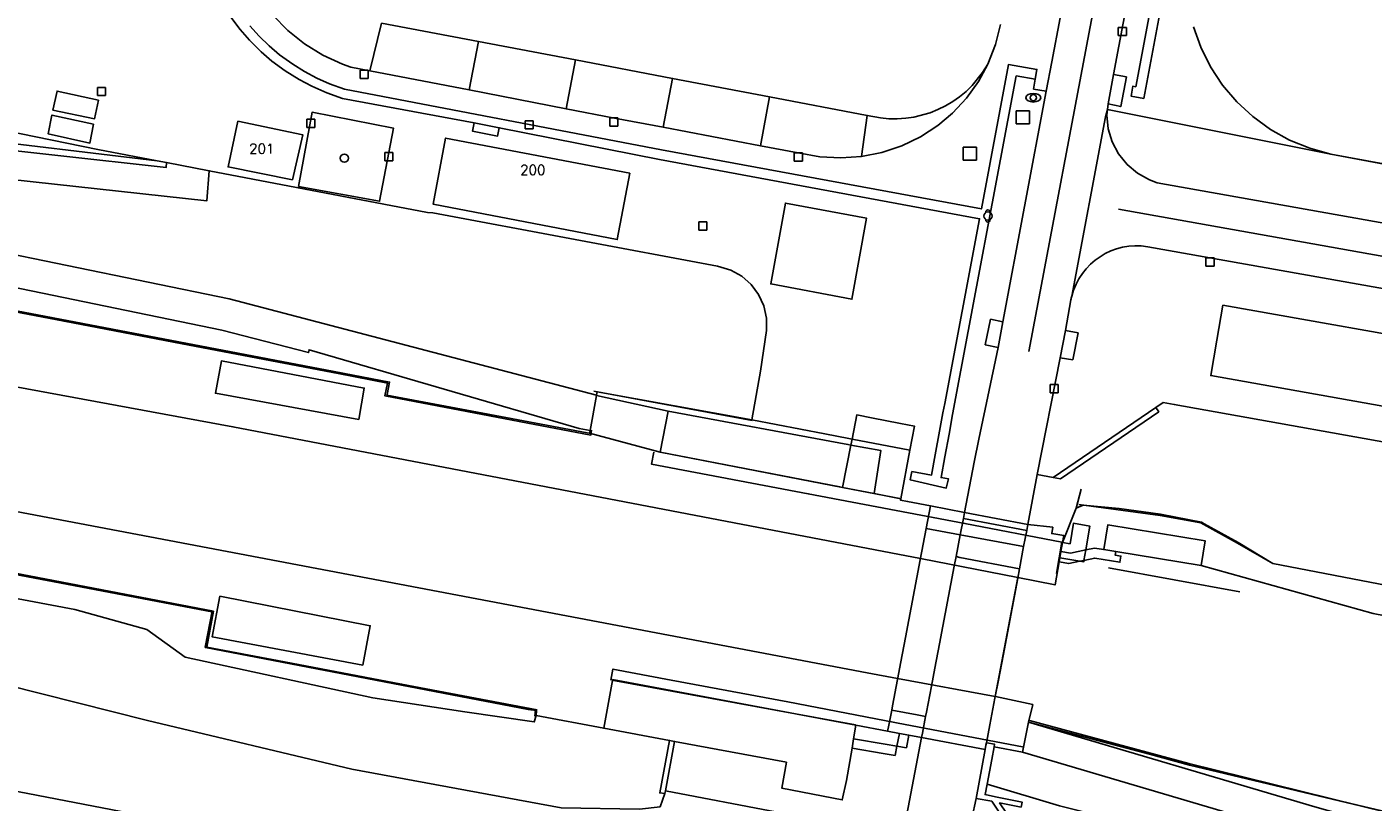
# Model space of a CAD drawing. Header units: metres. Extents: x 108000 to 109000, y 423600 to 424200.
# Tile 87 of 106: x 108710 to 108792, y 423897 to 423945. Entities that reach past the tile are written whole.
import ezdxf

# ---------------------------------------------------------------- set-up
doc = ezdxf.new("R2010")
doc.units = ezdxf.units.M
doc.header["$MEASUREMENT"] = 0
for name, color, linetype in [('afvalbak', 10, 'Continuous'), ('camera', 10, 'Continuous'), ('Fietspad', 10, 'Continuous'), ('gesloten verharding', 10, 'Continuous'), ('grasland overig', 10, 'Continuous'), ('groenvoorziening', 10, 'Continuous'), ('Hek', 10, 'Continuous'), ('Huisnummers', 10, 'Continuous'), ('inspectie- _rioolput', 10, 'Continuous'), ('kolk', 10, 'Continuous'), ('Muur', 10, 'Continuous'), ('open verharding', 10, 'Continuous'), ('overig bouwwerk', 10, 'Continuous'), ('pand', 10, 'Continuous'), ('Parkeervlak', 10, 'Continuous'), ('perron', 10, 'Continuous'), ('rijbaan lokale weg', 10, 'Continuous'), ('spoorbaan', 10, 'Continuous'), ('struiken', 10, 'Continuous'), ('Toegangstrap', 10, 'Continuous'), ('tunneldeel', 10, 'Continuous'), ('vegetatieobject', 10, 'Continuous'), ('Voetpad', 10, 'Continuous'), ('voetpad op trap', 10, 'Continuous'), ('Wegmarkering', 10, 'Continuous')]:
    doc.layers.add(name, color=color, linetype=linetype)
doc.styles.get("Standard").update_dxf_attribs({"font": 'txt.shx'})

msp = doc.modelspace()

# ---------------------------------------------------------------- linework, layer by layer
at = {"layer": 'afvalbak', "color": 30, "true_color": 0xf07a00}
msp.add_circle((108768.701, 423933.016), 0.25, dxfattribs=at)
for centre, start, end in [((108768.701, 423933.266), 345.52249, 194.47751), ((108768.701, 423932.766), 165.52249, 14.47751)]:
    msp.add_arc(centre, 0.125, start, end, dxfattribs=at)
at = {"layer": 'camera', "color": 2}
msp.add_circle((108771.459, 423940.207), 0.188, dxfattribs=at)
msp.add_ellipse((108771.459, 423940.207), major_axis=(0.45, 0), ratio=0.583333, dxfattribs=at)
at = {"layer": 'Fietspad', "color": 255}
for p, q in [((108767.211, 423914.651), (108767.021, 423913.655)), ((108767.28, 423915.013), (108767.211, 423914.651)), ((108771.058, 423913.915), (108767.211, 423914.651)), ((108771.125, 423914.274), (108767.28, 423915.013)), ((108770.872, 423912.931), (108771.058, 423913.915)), ((108771.058, 423913.915), (108771.125, 423914.274)), ((108767.021, 423913.655), (108766.767, 423912.325)), ((108767.021, 423913.655), (108770.872, 423912.931)), ((108770.62, 423911.591), (108770.872, 423912.931)), ((108764.67, 423901.332), (108768.531, 423900.607))]:
    msp.add_line(p, q, dxfattribs=at)
for points in [[(108775.967, 423939.482), (108776, 423939.825), (108776.33, 423941.621), (108779.647, 423959.281)], [(108773.099, 423945.056), (108772.593, 423942.381), (108772.235, 423940.593), (108769.612, 423926.597), (108769.318, 423925.026), (108768.156, 423919.47), (108767.86, 423918.054), (108767.28, 423915.013)], [(108775.967, 423939.482), (108775.842, 423939.051), (108773.794, 423928.14)], [(108890.762, 423921.837), (108890.072, 423921.979), (108889.229, 423917.518), (108888.889, 423915.447), (108870.537, 423918.706), (108813.962, 423928.807), (108811.785, 423929.194), (108778.995, 423935.042), (108778.513, 423935.218), (108777.79, 423935.618), (108777.157, 423936.15), (108776.639, 423936.793), (108776.253, 423937.524), (108776.016, 423938.316), (108775.934, 423939.139), (108775.967, 423939.482)], [(108766.767, 423912.325), (108766.656, 423911.746), (108765.757, 423907.029), (108765.475, 423905.552), (108765.267, 423904.46), (108764.963, 423902.866), (108764.916, 423902.62), (108764.721, 423901.6), (108764.67, 423901.332)], [(108770.62, 423911.591), (108766.995, 423912.282), (108766.767, 423912.325)], [(108768.531, 423900.607), (108768.58, 423900.862), (108768.608, 423901.012), (108768.822, 423902.1), (108769.13, 423903.725), (108769.337, 423904.818), (108769.618, 423906.302), (108770.51, 423911.012), (108770.62, 423911.591)], [(108755.659, 423889.204), (108754.473, 423889.433), (108699.61, 423900), (108687.809, 423902.269), (108646.219, 423910.149), (108644.495, 423910.526), (108643.448, 423910.677), (108642.32, 423910.756), (108641.498, 423910.801), (108640.629, 423910.799), (108639.126, 423910.676), (108637.767, 423910.424), (108636.319, 423910), (108635.039, 423909.479), (108634.075, 423908.943), (108633.198, 423908.274), (108632.721, 423907.813), (108632.022, 423906.96), (108631.453, 423906.015), (108631.179, 423905.409), (108630.594, 423903.938)], [(108764.67, 423901.332), (108763.132, 423893.267), (108762.832, 423891.691), (108762.603, 423890.473), (108762.452, 423890.007), (108762.11, 423889.382), (108761.636, 423888.848), (108761.289, 423888.588), (108760.765, 423888.368), (108760.2, 423888.302), (108755.659, 423889.204)]]:
    msp.add_lwpolyline(points, dxfattribs=at)
for points in [[(108773.794, 423928.14, -0.389556), (108778.413, 423931.154), (108811.173, 423925.328), (108812.773, 423925.043), (108848.545, 423918.682), (108850.128, 423918.4), (108895.178, 423910.381), (108914.619, 423906.864), (108915.034, 423906.729), (108915.45, 423906.594), (108915.881, 423906.308), (108916.372, 423905.815), (108916.71, 423905.307), (108916.961, 423904.661), (108917.057, 423903.975), (108916.994, 423903.285)], [(108771.125, 423914.274), (108771.699, 423917.32), (108773.09, 423924.411), (108773.416, 423926.066), (108773.745, 423927.922, -0.0131), (108773.794, 423928.14)], [(108767.215, 423888.508, -0.266693), (108766.677, 423890.705), (108766.714, 423890.905), (108767.014, 423892.546), (108767.725, 423896.422), (108767.995, 423897.637), (108768.531, 423900.607)]]:
    msp.add_lwpolyline(points, format="xyb", dxfattribs=at)
at = {"layer": 'gesloten verharding', "color": 255}
for points in [[(108714.656, 423940.052), (108712.13, 423940.603), (108711.876, 423939.45), (108714.406, 423938.923), (108714.656, 423940.052)], [(108714.341, 423938.598), (108711.815, 423939.146), (108711.583, 423938.014), (108714.122, 423937.451), (108714.341, 423938.598)], [(108760.374, 423919.106), (108760.445, 423919.471), (108760.251, 423919.508), (108758.79, 423919.787), (108758.781, 423919.789), (108754.35, 423920.636), (108744.957, 423922.33), (108744.92, 423922.132), (108744.917, 423922.113), (108749.27, 423921.154), (108760.191, 423919.14), (108760.374, 423919.106)], [(108775.743, 423912.751), (108775.18, 423912.844), (108774.645, 423912.733), (108773.729, 423912.543), (108773.138, 423912.646), (108773.068, 423912.244), (108773.027, 423912.01), (108773.618, 423911.907), (108774.28, 423912.044), (108774.538, 423912.098), (108775.193, 423912.234), (108776.728, 423911.982), (108776.789, 423912.356), (108776.432, 423912.415), (108776.467, 423912.632), (108775.743, 423912.751)]]:
    msp.add_lwpolyline(points, dxfattribs=at)
at = {"layer": 'grasland overig', "color": 3, "true_color": 0x00f000}
for points in [[(108879.043, 423894.517), (108852.855, 423899.334), (108840.827, 423901.614), (108793.487, 423910.462), (108786.021, 423911.899), (108783.905, 423913.185), (108781.846, 423914.325), (108781.682, 423914.426), (108779.19, 423914.899), (108776.685, 423915.259), (108774.488, 423915.442), (108774.065, 423915.269), (108773.231, 423913.179), (108773.138, 423912.646), (108773.729, 423912.543), (108774.645, 423912.733)], [(108774.645, 423912.733), (108775.18, 423912.844), (108775.743, 423912.751), (108775.989, 423914.251), (108781.908, 423913.278), (108781.661, 423911.779), (108792.107, 423908.872), (108810.078, 423905.396), (108811.713, 423905.15), (108813.178, 423905.747), (108814.563, 423905.454), (108816.529, 423904.536), (108818.649, 423903.748), (108836.233, 423900.6), (108839.827, 423900.738), (108843.35, 423899.234), (108865.061, 423894.902)]]:
    msp.add_lwpolyline(points, dxfattribs=at)
at = {"layer": 'groenvoorziening', "color": 3}
for points in [[(108718.211, 423936.376), (108714.61, 423937.066), (108706.158, 423938.781), (108706.178, 423939.008), (108705.301, 423939.153), (108698.59, 423940.447), (108690.925, 423941.956), (108690.907, 423941.959), (108688.425, 423942.437), (108672.305, 423945.569), (108671.889, 423945.648)], [(108718.211, 423936.376), (108706.023, 423937.824), (108704.726, 423938.494), (108693.749, 423939.75), (108683.643, 423940.906), (108673.906, 423941.924), (108671.478, 423942.37), (108670.814, 423942.026), (108668.981, 423941.075), (108667.863, 423938.779), (108669.713, 423937.445), (108671.393, 423936.973)], [(108671.393, 423936.973), (108671.815, 423941.104), (108692.404, 423938.876), (108718.77, 423935.974), (108718.774, 423936.268), (108718.211, 423936.376)], [(108732.29, 423936.878), (108732.57, 423938.364), (108727.626, 423939.321), (108726.811, 423934.818), (108731.732, 423933.916), (108732.29, 423936.878)], [(108707.792, 423927.621), (108707.837, 423927.612), (108728.97, 423923.569), (108732.336, 423922.925), (108732.182, 423922.172), (108732.175, 423922.136), (108737.675, 423921.102), (108744.34, 423919.849), (108744.494, 423919.82), (108744.525, 423919.991), (108743.857, 423920.118), (108727.448, 423924.897), (108727.413, 423924.718), (108722.148, 423926.074), (108671.35, 423936.55), (108671.393, 423936.973)], [(108760.436, 423927.961), (108761.317, 423932.897), (108756.394, 423933.804), (108755.499, 423928.892), (108760.436, 423927.961)], [(108741.254, 423902.671), (108741.269, 423902.983), (108740.765, 423903.039), (108721.141, 423906.802), (108721.146, 423906.828), (108721.547, 423908.978), (108721.542, 423908.979), (108636.032, 423925.231)], [(108637.059, 423922.06), (108638.578, 423922.966), (108640.065, 423923.388), (108666.927, 423918.366), (108684.88, 423914.739), (108701.68, 423911.287), (108713.2, 423909.11), (108717.575, 423907.891), (108719.905, 423906.222), (108731.323, 423903.749), (108736.92, 423902.901), (108741.133, 423902.285), (108741.254, 423902.671)], [(108813.531, 423915.581), (108780.03, 423921.575), (108779.348, 423921.697), (108778.9, 423921.391), (108779.081, 423921.127), (108773.115, 423917.05), (108772.67, 423917.135), (108771.699, 423917.32), (108771.125, 423914.274), (108772.64, 423914.115), (108772.577, 423913.728), (108773.306, 423913.609), (108773.231, 423913.179), (108774.065, 423915.269), (108774.488, 423915.442), (108776.685, 423915.259), (108779.19, 423914.899), (108781.682, 423914.426), (108781.846, 423914.325), (108783.905, 423913.185), (108786.021, 423911.899), (108793.487, 423910.462)], [(108749.071, 423897.939), (108748.776, 423897.128), (108747.52, 423896.982), (108742.767, 423897.071), (108730.048, 423899.404), (108717.632, 423902.374), (108696.251, 423907.751), (108658.597, 423915.148), (108647.165, 423917.939), (108642.046, 423918.858), (108639.529, 423918.572)], [(108633.198, 423908.274), (108634.075, 423908.943), (108635.039, 423909.479), (108636.319, 423910), (108637.767, 423910.424), (108639.126, 423910.676), (108640.629, 423910.799), (108641.498, 423910.801), (108642.32, 423910.756), (108643.448, 423910.677), (108644.495, 423910.526), (108646.219, 423910.149), (108687.809, 423902.269), (108699.61, 423900), (108754.473, 423889.433), (108755.903, 423896.798), (108749.1, 423898.095), (108749.071, 423897.939)], [(108749.071, 423897.939), (108748.759, 423897.975), (108749.354, 423901.157), (108745.357, 423901.904), (108741.254, 423902.671)], [(108778.515, 423900.325), (108771.169, 423902.27), (108788.578, 423897.134)], [(108807.283, 423890.296), (108806.7, 423890.438), (108806.765, 423890.789), (108789.443, 423894.95), (108787.948, 423895.374), (108770.801, 423900.438), (108769.081, 423900.767), (108768.945, 423900), (108768.652, 423898.502)], [(108793.746, 423896.611), (108790.067, 423897.487), (108780.95, 423899.659), (108778.515, 423900.325)], [(108768.652, 423898.502), (108768.529, 423897.874), (108769.157, 423897.742), (108770.778, 423897.414), (108770.717, 423897.113), (108769.411, 423897.367), (108773.453, 423891.393), (108773.206, 423891.191)], [(108768.652, 423898.502), (108773.053, 423897.189), (108779.182, 423895.639), (108788.893, 423893.068), (108794.626, 423892.202), (108796.517, 423891.81), (108800.135, 423891.061), (108801.818, 423890.713), (108806.355, 423889.882), (108807.283, 423890.296)]]:
    msp.add_lwpolyline(points, dxfattribs=at)
at = {"layer": 'Hek', "color": 30}
msp.add_line((108776.039, 423911.651), (108784.011, 423910.189), dxfattribs=at)
for points in [[(108629.767, 423939.762), (108630.075, 423941.511), (108634.863, 423940.581), (108642.078, 423939.206), (108651.548, 423937.416), (108661.041, 423935.6), (108668.234, 423934.23), (108675.317, 423932.888), (108680.133, 423931.955), (108687.239, 423930.62), (108694.436, 423929.253), (108703.862, 423927.469), (108707.696, 423926.734), (108707.857, 423927.522), (108712.557, 423926.623), (108719.733, 423925.254), (108729.216, 423923.447), (108732.21, 423922.872), (108732.045, 423922.098), (108741.586, 423920.277), (108744.571, 423919.712), (108744.612, 423920.009)], [(108741.316, 423903.017), (108733.063, 423904.581), (108725.945, 423905.928), (108721.232, 423906.818), (108721.635, 423909.009), (108708.508, 423911.513), (108703.078, 423912.544), (108693.573, 423914.327), (108686.466, 423915.681), (108679.296, 423917.021), (108674.571, 423917.928), (108667.476, 423919.272), (108662.751, 423920.185), (108655.677, 423921.543), (108648.57, 423922.881), (108641.524, 423924.241), (108634.425, 423925.585), (108631.996, 423926.038), (108627.323, 423926.92), (108627.665, 423928.647)], [(108748.403, 423918.669), (108748.256, 423917.941), (108757.779, 423916.143), (108767.303, 423914.339), (108773.197, 423913.194), (108772.876, 423911.306)], [(108773.231, 423913.179), (108774.065, 423915.269), (108774.359, 423916.424)], [(108774.224, 423915.489), (108779.176, 423914.825), (108781.64, 423914.37), (108783.863, 423913.143), (108786.021, 423911.899), (108793.487, 423910.462), (108840.228, 423901.64), (108857.867, 423898.415), (108880.368, 423894.136), (108887.583, 423892.778), (108892.48, 423893.872), (108897.404, 423892.882), (108902.319, 423891.785), (108901.788, 423888.618)], [(108770.802, 423900.764), (108763.682, 423902.126), (108756.541, 423903.495), (108749.455, 423904.824), (108745.915, 423905.498), (108745.786, 423904.813)], [(108899.502, 423877.087), (108894.611, 423876.952), (108810.447, 423892.633), (108780.95, 423899.659), (108778.515, 423900.325), (108771.169, 423902.27)], [(108771.223, 423902.369), (108780.907, 423899.752), (108792.965, 423896.788), (108800.601, 423894.973), (108807.984, 423893.204), (108811.672, 423892.385), (108821.509, 423890.647), (108828.908, 423889.193), (108838.674, 423887.264), (108841.142, 423886.858), (108843.597, 423886.472), (108846.07, 423886.025), (108848.511, 423885.586), (108863.286, 423882.851), (108873.11, 423881.013), (108880.668, 423879.593), (108887.9, 423878.267), (108894.554, 423876.991), (108899.527, 423877.126)]]:
    msp.add_lwpolyline(points, dxfattribs=at)
at = {"layer": 'inspectie- _rioolput', "color": 30}
for p, q in [((108771.227, 423939.414), (108770.427, 423939.414)), ((108770.427, 423939.414), (108770.427, 423938.614)), ((108771.227, 423938.614), (108771.227, 423939.414)), ((108770.427, 423938.614), (108771.227, 423938.614)), ((108768, 423937.207), (108767.2, 423937.207)), ((108767.2, 423937.207), (108767.2, 423936.407)), ((108768, 423936.407), (108768, 423937.207)), ((108767.2, 423936.407), (108768, 423936.407))]:
    msp.add_line(p, q, dxfattribs=at)
at = {"layer": 'kolk', "color": 30, "true_color": 0xf07a00}
for p, q in [((108776.626, 423943.978), (108776.626, 423944.478)), ((108776.626, 423944.478), (108777.126, 423944.478)), ((108777.126, 423943.978), (108776.626, 423943.978)), ((108777.126, 423944.478), (108777.126, 423943.978)), ((108730.542, 423941.377), (108730.542, 423941.877)), ((108730.542, 423941.877), (108731.042, 423941.877)), ((108731.042, 423941.877), (108731.042, 423941.377)), ((108714.581, 423940.333), (108714.581, 423940.833)), ((108714.581, 423940.833), (108715.081, 423940.833)), ((108715.081, 423940.833), (108715.081, 423940.333)), ((108731.042, 423941.377), (108730.542, 423941.377)), ((108715.081, 423940.333), (108714.581, 423940.333)), ((108727.299, 423938.393), (108727.299, 423938.893)), ((108727.299, 423938.893), (108727.799, 423938.893)), ((108727.799, 423938.393), (108727.299, 423938.393)), ((108727.799, 423938.893), (108727.799, 423938.393)), ((108740.572, 423938.305), (108740.572, 423938.805)), ((108740.572, 423938.805), (108741.072, 423938.805)), ((108741.072, 423938.305), (108740.572, 423938.305)), ((108741.072, 423938.805), (108741.072, 423938.305)), ((108745.715, 423938.477), (108745.715, 423938.977)), ((108745.715, 423938.977), (108746.215, 423938.977)), ((108746.215, 423938.477), (108745.715, 423938.477)), ((108746.215, 423938.977), (108746.215, 423938.477)), ((108732.04, 423936.378), (108732.04, 423936.878)), ((108732.04, 423936.878), (108732.54, 423936.878)), ((108732.54, 423936.878), (108732.54, 423936.378)), ((108756.924, 423936.353), (108756.924, 423936.853)), ((108756.924, 423936.853), (108757.424, 423936.853)), ((108757.424, 423936.853), (108757.424, 423936.353)), ((108732.54, 423936.378), (108732.04, 423936.378)), ((108757.424, 423936.353), (108756.924, 423936.353)), ((108751.126, 423932.16), (108751.126, 423932.66)), ((108751.126, 423932.66), (108751.626, 423932.66)), ((108751.626, 423932.66), (108751.626, 423932.16)), ((108751.626, 423932.16), (108751.126, 423932.16)), ((108781.95, 423929.979), (108781.95, 423930.479)), ((108781.95, 423930.479), (108782.45, 423930.479)), ((108782.45, 423930.479), (108782.45, 423929.979)), ((108782.45, 423929.979), (108781.95, 423929.979)), ((108772.478, 423922.275), (108772.478, 423922.775)), ((108772.478, 423922.775), (108772.978, 423922.775)), ((108772.978, 423922.775), (108772.978, 423922.275)), ((108772.978, 423922.275), (108772.478, 423922.275))]:
    msp.add_line(p, q, dxfattribs=at)
at = {"layer": 'Muur', "color": 12, "true_color": 0xd20000}
for p, q in [((108754.35, 423920.636), (108754.874, 423923.593)), ((108754.38, 423920.603), (108744.756, 423922.383)), ((108748.79, 423918.671), (108759.873, 423916.523)), ((108759.873, 423916.523), (108763.441, 423915.832)), ((108760.645, 423902.109), (108745.836, 423904.812)), ((108741.197, 423903.025), (108741.156, 423902.634)), ((108749.1, 423898.095), (108749.66, 423901.099)), ((108749.071, 423897.939), (108749.1, 423898.095))]:
    msp.add_line(p, q, dxfattribs=at)
for points in [[(108741.197, 423903.025), (108721.129, 423906.831), (108721.549, 423909.015), (108627.274, 423926.95)], [(108779.081, 423921.127), (108778.9, 423921.391), (108772.67, 423917.135), (108773.115, 423917.05), (108779.081, 423921.127)], [(108749.354, 423901.157), (108748.759, 423897.975), (108749.071, 423897.939)], [(108749.66, 423901.099), (108749.354, 423901.157), (108748.759, 423897.975), (108749.071, 423897.939), (108749.1, 423898.095), (108749.66, 423901.099)], [(108769.081, 423900.767), (108769.109, 423900.923), (108768.638, 423901.007), (108768.608, 423901.012), (108768.58, 423900.862), (108768.531, 423900.607), (108767.995, 423897.637), (108768.932, 423897.46), (108769.502, 423896.624), (108769.601, 423896.479), (108773.206, 423891.191), (108773.453, 423891.393), (108769.411, 423897.367), (108770.717, 423897.113), (108770.778, 423897.414), (108769.157, 423897.742), (108768.529, 423897.874), (108768.652, 423898.502), (108768.945, 423900), (108769.081, 423900.767)]]:
    msp.add_lwpolyline(points, dxfattribs=at)
at = {"layer": 'open verharding', "color": 255}
msp.add_lwpolyline([(108776.467, 423912.632), (108781.661, 423911.779), (108781.908, 423913.278), (108775.989, 423914.251), (108775.743, 423912.751), (108776.467, 423912.632)], dxfattribs=at)
at = {"layer": 'overig bouwwerk', "color": 1, "true_color": 0xf00000}
for points in [[(108801.051, 423922.139), (108801.426, 423924.388), (108798.075, 423924.927), (108782.986, 423927.601), (108782.616, 423925.468), (108782.246, 423923.329), (108797.36, 423920.641), (108800.697, 423920.019), (108801.051, 423922.139)], [(108730.46, 423920.659), (108730.796, 423922.565), (108722.119, 423924.211), (108721.753, 423922.248), (108730.46, 423920.659)], [(108730.721, 423905.728), (108731.165, 423908.125), (108722.029, 423909.922), (108721.554, 423907.459), (108730.721, 423905.728)]]:
    msp.add_lwpolyline(points, dxfattribs=at)
at = {"layer": 'pand', "color": 1}
for points in [[(108781.189, 423944.519), (108781.636, 423943.267), (108782.229, 423942.079), (108782.961, 423940.97), (108783.821, 423939.957), (108784.796, 423939.055), (108785.872, 423938.276), (108787.035, 423937.633), (108788.266, 423937.133), (108789.548, 423936.785), (108811.38, 423932.68)], [(108723.119, 423938.779), (108722.527, 423935.997), (108726.434, 423935.218), (108727.067, 423937.945), (108723.119, 423938.779)], [(108746.942, 423935.619), (108735.743, 423937.752), (108734.995, 423933.736), (108746.175, 423931.591), (108746.942, 423935.619)]]:
    msp.add_lwpolyline(points, dxfattribs=at)
at = {"layer": 'Parkeervlak', "color": 255}
for points in [[(108725.24, 423945.216), (108726.155, 423944.283), (108727.177, 423943.469), (108728.29, 423942.786), (108729.479, 423942.243), (108729.992, 423942.061), (108731.139, 423941.84), (108737.172, 423940.675), (108743.063, 423939.537), (108745.999, 423938.97), (108748.974, 423938.406), (108754.875, 423937.289), (108757.174, 423936.853), (108758.489, 423936.612), (108759.754, 423936.543), (108761.018, 423936.633), (108762.26, 423936.882), (108763.461, 423937.285), (108764.602, 423937.837), (108765.664, 423938.527)], [(108765.664, 423938.527), (108766.553, 423939.272), (108767.404, 423940.181), (108768.132, 423941.191), (108768.697, 423942.235), (108768.379, 423941.733), (108767.737, 423940.942), (108767.371, 423940.586), (108766.978, 423940.261), (108766.562, 423939.967), (108766.123, 423939.707), (108765.666, 423939.481), (108765.192, 423939.293), (108764.208, 423939.029), (108763.703, 423938.956), (108763.194, 423938.923), (108762.684, 423938.93), (108762.176, 423938.977), (108761.363, 423939.132), (108755.437, 423940.257), (108749.537, 423941.379), (108743.635, 423942.5), (108737.741, 423943.62), (108731.846, 423944.74)]]:
    msp.add_lwpolyline(points, dxfattribs=at)
at = {"layer": 'perron', "color": 255}
for points in [[(108769.109, 423900.923), (108769.081, 423900.767), (108770.801, 423900.438), (108771.169, 423902.27), (108771.425, 423903.333), (108769.169, 423903.829), (108769.15, 423903.832), (108763.216, 423904.929), (108761.363, 423905.272), (108627.882, 423930.561)], [(108767.28, 423915.013), (108765.209, 423915.41), (108763.815, 423915.678), (108763.388, 423915.76), (108763.403, 423915.839), (108761.779, 423916.155), (108759.873, 423916.527), (108759.692, 423916.562), (108748.79, 423918.671), (108744.494, 423919.82), (108744.34, 423919.849), (108737.675, 423921.102), (108732.175, 423922.136), (108732.182, 423922.172), (108732.336, 423922.925), (108728.97, 423923.569), (108707.837, 423927.612)], [(108636.032, 423925.231), (108721.542, 423908.979), (108721.547, 423908.978), (108721.146, 423906.828), (108721.141, 423906.802), (108740.765, 423903.039), (108741.269, 423902.983), (108741.254, 423902.671), (108745.357, 423901.904), (108745.881, 423904.804), (108745.89, 423904.854), (108760.678, 423902.08), (108762.606, 423901.719), (108763.321, 423901.585), (108763.903, 423901.475), (108764.67, 423901.332), (108768.531, 423900.607), (108768.58, 423900.862), (108768.608, 423901.012), (108768.638, 423901.007), (108769.109, 423900.923)], [(108696.98, 423924.96), (108722.812, 423920.217), (108762.796, 423912.554), (108764.599, 423912.203), (108770.528, 423911.049), (108772.782, 423910.611), (108773.027, 423912.01), (108773.068, 423912.244), (108773.138, 423912.646), (108773.231, 423913.179), (108773.306, 423913.609), (108772.577, 423913.728), (108772.64, 423914.115), (108771.125, 423914.274), (108767.28, 423915.013)]]:
    msp.add_lwpolyline(points, dxfattribs=at)
at = {"layer": 'rijbaan lokale weg', "color": 255}
msp.add_lwpolyline([(108731.846, 423944.74), (108737.741, 423943.62), (108743.635, 423942.5), (108749.537, 423941.379), (108755.437, 423940.257), (108761.363, 423939.132), (108762.176, 423938.977), (108762.684, 423938.93), (108763.194, 423938.923), (108763.703, 423938.956), (108764.208, 423939.029), (108765.192, 423939.293), (108765.666, 423939.481), (108766.123, 423939.707), (108766.562, 423939.967), (108766.978, 423940.261), (108767.371, 423940.586), (108767.737, 423940.942), (108768.379, 423941.733), (108768.697, 423942.235), (108769.171, 423943.447), (108769.465, 423944.656)], dxfattribs=at)
at = {"layer": 'spoorbaan', "color": 255}
msp.add_line((108769.15, 423903.832), (108770.528, 423911.049), dxfattribs=at)
for points in [[(108770.528, 423911.049), (108764.599, 423912.203), (108762.796, 423912.554), (108722.812, 423920.217), (108696.98, 423924.96), (108629.292, 423937.866), (108629.478, 423939.014), (108629.603, 423939.789), (108628.168, 423940.057), (108614.793, 423942.703)], [(108626.163, 423929.084), (108627.584, 423928.795), (108627.713, 423929.561), (108627.882, 423930.561), (108761.363, 423905.272), (108763.216, 423904.929), (108769.15, 423903.832)], [(108865.061, 423894.902), (108843.35, 423899.234), (108839.827, 423900.738), (108836.233, 423900.6), (108818.649, 423903.748), (108816.529, 423904.536), (108814.563, 423905.454), (108813.178, 423905.747), (108811.713, 423905.15), (108810.078, 423905.396), (108792.107, 423908.872), (108781.661, 423911.779), (108776.467, 423912.632), (108776.432, 423912.415), (108776.789, 423912.356), (108776.728, 423911.982), (108775.193, 423912.234), (108774.538, 423912.098), (108774.28, 423912.044), (108773.618, 423911.907), (108773.027, 423912.01), (108772.782, 423910.611), (108770.528, 423911.049)], [(108769.15, 423903.832), (108769.169, 423903.829), (108771.425, 423903.333), (108771.169, 423902.27), (108778.515, 423900.325), (108780.95, 423899.659), (108790.067, 423897.487), (108793.746, 423896.611), (108793.764, 423896.607), (108810.447, 423892.633), (108830.276, 423888.939), (108846.33, 423885.948), (108894.611, 423876.952), (108896.493, 423877.004), (108897.058, 423877.02), (108899.365, 423877.083), (108899.634, 423878.124), (108899.719, 423878.454), (108901.827, 423878.044)]]:
    msp.add_lwpolyline(points, dxfattribs=at)
at = {"layer": 'struiken', "color": 92, "true_color": 0x00c300}
msp.add_lwpolyline([(108734.96, 423933.206), (108734.649, 423933.225), (108721.38, 423935.768), (108721.223, 423933.936), (108673.262, 423939.18), (108673.341, 423938.115), (108722.585, 423927.977), (108744.92, 423922.132), (108744.957, 423922.33), (108754.35, 423920.636), (108754.874, 423923.593), (108755.245, 423926.057), (108755.24, 423926.816), (108755.077, 423927.556), (108754.763, 423928.247), (108754.311, 423928.856), (108753.742, 423929.357), (108753.08, 423929.728), (108752.27, 423929.968), (108734.96, 423933.206)], dxfattribs=at)
at = {"layer": 'Toegangstrap', "color": 12, "true_color": 0xd20000}
msp.add_lwpolyline([(108774.538, 423912.098), (108774.645, 423912.733), (108774.887, 423914.179), (108773.902, 423914.351), (108773.694, 423913.11), (108773.231, 423913.179), (108773.138, 423912.646), (108773.068, 423912.244), (108774.28, 423912.044), (108774.523, 423912.004), (108774.538, 423912.098)], dxfattribs=at)
at = {"layer": 'tunneldeel', "color": 1, "true_color": 0xf00000}
msp.add_lwpolyline([(108764.589, 423912.139), (108763.693, 423907.417), (108763.414, 423905.943), (108763.207, 423904.852), (108762.904, 423903.256), (108762.854, 423903), (108762.659, 423901.994), (108762.606, 423901.719), (108763.321, 423901.585), (108763.903, 423901.475), (108764.67, 423901.332), (108768.531, 423900.607), (108768.58, 423900.862), (108768.608, 423901.012), (108768.822, 423902.1), (108769.13, 423903.725), (108769.337, 423904.818), (108769.618, 423906.302), (108770.51, 423911.012), (108770.62, 423911.591), (108770.872, 423912.931), (108771.058, 423913.915), (108771.125, 423914.274), (108767.28, 423915.013), (108765.209, 423915.41), (108764.95, 423914.044), (108764.589, 423912.139)], dxfattribs=at)
at = {"layer": 'vegetatieobject', "color": 3}
msp.add_circle((108729.59, 423936.531), 0.25, dxfattribs=at)
at = {"layer": 'Voetpad', "color": 255}
for p, q in [((108789.548, 423936.785), (108775.967, 423939.482)), ((108811.38, 423932.68), (108789.548, 423936.785)), ((108718.774, 423936.268), (108721.38, 423935.768)), ((108744.525, 423919.991), (108744.917, 423922.113)), ((108765.209, 423915.41), (108764.95, 423914.044)), ((108765.209, 423915.41), (108767.28, 423915.013)), ((108764.95, 423914.044), (108767.021, 423913.655))]:
    msp.add_line(p, q, dxfattribs=at)
for points in [[(108789.499, 423979.27), (108789.238, 423978.223), (108788.493, 423976.548), (108788.183, 423976.073), (108787.542, 423975.202), (108786.942, 423974.546), (108786.384, 423974.027), (108785.788, 423973.553), (108785.158, 423973.124), (108783.981, 423972.505), (108783.606, 423972.274), (108782.925, 423971.713), (108782.356, 423971.039), (108781.918, 423970.274), (108781.625, 423969.442), (108781.398, 423968.342), (108779.647, 423959.281), (108776.33, 423941.621), (108776, 423939.825), (108775.967, 423939.482)], [(108780.186, 423950.878), (108778.171, 423940.165), (108777.403, 423940.309), (108777.505, 423940.906), (108777.684, 423940.872), (108779.593, 423951.024)], [(108691.159, 423946.427), (108691.616, 423946.301), (108698.545, 423944.468), (108698.83, 423944.375), (108706.857, 423942.241), (108706.766, 423941.85), (108706.537, 423940.743), (108706.261, 423939.409), (108706.23, 423939.261), (108706.178, 423939.008), (108706.158, 423938.781), (108714.61, 423937.066), (108718.211, 423936.376), (108718.774, 423936.268)], [(108770.413, 423941.532), (108766.55, 423920.95), (108766.349, 423919.759), (108766.09, 423918.392), (108765.851, 423917.129), (108766.298, 423917.052), (108766.173, 423916.493), (108763.97, 423916.992), (108764.082, 423917.495), (108765.282, 423917.283), (108765.498, 423918.505), (108765.754, 423919.954), (108765.97, 423921.056), (108766.082, 423921.629), (108768.192, 423932.854), (108748.751, 423936.455), (108739.001, 423938.385), (108737.481, 423938.677), (108729.472, 423940.165), (108728.524, 423940.496), (108727.604, 423940.9), (108726.843, 423941.302), (108725.991, 423941.834), (108725.183, 423942.431), (108724.53, 423942.991), (108723.816, 423943.698), (108723.251, 423944.347), (108722.566, 423945.269)], [(108769.465, 423944.656), (108769.171, 423943.447), (108768.697, 423942.235), (108768.132, 423941.191), (108767.404, 423940.181), (108766.553, 423939.272), (108765.664, 423938.527), (108764.602, 423937.837), (108763.461, 423937.285), (108762.26, 423936.882), (108761.018, 423936.633), (108759.754, 423936.543), (108758.489, 423936.612), (108757.174, 423936.853), (108754.875, 423937.289), (108748.974, 423938.406), (108745.999, 423938.97), (108743.063, 423939.537), (108737.172, 423940.675), (108731.139, 423941.84), (108729.992, 423942.061), (108729.479, 423942.243), (108728.29, 423942.786), (108727.177, 423943.469), (108726.155, 423944.283), (108725.24, 423945.216)], [(108767.28, 423915.013), (108767.86, 423918.054), (108768.156, 423919.47), (108769.318, 423925.026), (108769.612, 423926.597), (108772.235, 423940.593), (108772.593, 423942.381), (108773.099, 423945.056)], [(108723.848, 423944.567), (108724.41, 423943.941), (108725.014, 423943.354), (108725.657, 423942.81), (108726.451, 423942.233), (108727.167, 423941.79), (108727.911, 423941.396), (108728.681, 423941.055), (108729.605, 423940.724), (108748.866, 423937.038), (108768.305, 423933.454), (108769.942, 423942.221), (108771.679, 423941.925), (108771.573, 423941.335), (108770.413, 423941.532)], [(108789.548, 423936.785), (108788.266, 423937.133), (108787.035, 423937.633), (108785.872, 423938.276), (108784.796, 423939.055), (108783.821, 423939.957), (108782.961, 423940.97), (108782.229, 423942.079), (108781.636, 423943.267), (108781.189, 423944.519)], [(108718.774, 423936.268), (108718.77, 423935.974), (108692.404, 423938.876), (108671.815, 423941.104), (108671.393, 423936.973), (108671.35, 423936.55), (108722.148, 423926.074), (108727.413, 423924.718), (108727.448, 423924.897), (108743.857, 423920.118), (108744.525, 423919.991)], [(108714.656, 423940.052), (108714.406, 423938.923), (108711.876, 423939.45), (108712.13, 423940.603), (108714.656, 423940.052)], [(108744.917, 423922.113), (108744.92, 423922.132), (108722.585, 423927.977), (108673.341, 423938.115), (108673.262, 423939.18), (108721.223, 423933.936), (108721.38, 423935.768)], [(108714.341, 423938.598), (108714.122, 423937.451), (108711.583, 423938.014), (108711.815, 423939.146), (108714.341, 423938.598)], [(108732.57, 423938.364), (108732.29, 423936.878), (108731.732, 423933.916), (108726.811, 423934.818), (108727.626, 423939.321), (108732.57, 423938.364)], [(108775.967, 423939.482), (108775.934, 423939.139), (108776.016, 423938.316), (108776.253, 423937.524), (108776.639, 423936.793), (108777.157, 423936.15), (108777.79, 423935.618), (108778.513, 423935.218), (108778.995, 423935.042), (108811.785, 423929.194), (108813.962, 423928.807), (108814.119, 423929.569), (108814.298, 423929.555), (108814.74, 423931.639)], [(108723.119, 423938.779), (108727.067, 423937.945), (108726.434, 423935.218), (108722.527, 423935.997), (108723.119, 423938.779)], [(108746.942, 423935.619), (108746.175, 423931.591), (108734.995, 423933.736), (108735.743, 423937.752), (108746.942, 423935.619)], [(108721.38, 423935.768), (108734.649, 423933.225), (108734.96, 423933.206), (108752.27, 423929.968), (108753.08, 423929.728), (108753.742, 423929.357), (108754.311, 423928.856), (108754.763, 423928.247), (108755.077, 423927.556), (108755.24, 423926.816), (108755.245, 423926.057), (108754.874, 423923.593), (108754.35, 423920.636), (108758.781, 423919.789), (108758.79, 423919.787), (108760.251, 423919.508), (108760.445, 423919.471), (108760.729, 423920.934), (108761.622, 423920.76), (108763.393, 423920.415), (108764.235, 423920.251), (108763.961, 423918.799), (108763.403, 423915.839), (108763.388, 423915.76), (108763.815, 423915.678), (108765.209, 423915.41)], [(108761.317, 423932.897), (108760.436, 423927.961), (108755.499, 423928.892), (108756.394, 423933.804), (108761.317, 423932.897)], [(108744.525, 423919.991), (108744.494, 423919.82), (108748.79, 423918.671), (108749.27, 423921.154), (108744.917, 423922.113)], [(108759.873, 423916.527), (108761.779, 423916.155), (108762.203, 423918.767), (108760.374, 423919.106), (108759.873, 423916.527)], [(108767.021, 423913.655), (108767.211, 423914.651), (108767.28, 423915.013)], [(108764.95, 423914.044), (108764.589, 423912.139), (108763.693, 423907.417), (108763.414, 423905.943), (108763.207, 423904.852), (108762.904, 423903.256), (108762.854, 423903)], [(108764.916, 423902.62), (108764.963, 423902.866), (108765.267, 423904.46), (108765.475, 423905.552), (108765.757, 423907.029), (108766.656, 423911.746), (108766.767, 423912.325), (108767.021, 423913.655)], [(108762.854, 423903), (108762.659, 423901.994), (108762.606, 423901.719)], [(108764.916, 423902.62), (108764.399, 423902.715), (108762.854, 423903)], [(108764.67, 423901.332), (108764.721, 423901.6), (108764.916, 423902.62)], [(108807.24, 423892.59), (108790.009, 423896.722), (108788.578, 423897.134), (108771.169, 423902.27), (108770.801, 423900.438), (108787.948, 423895.374), (108789.443, 423894.95), (108806.765, 423890.789)], [(108762.606, 423901.719), (108760.678, 423902.08), (108760.54, 423901.254), (108760.445, 423900.687), (108760.116, 423898.721), (108759.853, 423897.542), (108756.171, 423898.26), (108756.455, 423899.829), (108749.66, 423901.099), (108749.1, 423898.095), (108755.903, 423896.798), (108754.473, 423889.433), (108755.659, 423889.204), (108760.2, 423888.302), (108760.765, 423888.368), (108761.289, 423888.588), (108761.636, 423888.848), (108762.11, 423889.382), (108762.452, 423890.007), (108762.603, 423890.473), (108762.832, 423891.691), (108763.132, 423893.267), (108764.67, 423901.332)], [(108762.606, 423901.719), (108763.321, 423901.585), (108763.903, 423901.475), (108764.67, 423901.332)]]:
    msp.add_lwpolyline(points, dxfattribs=at)
for points in [[(108811.173, 423925.328), (108778.413, 423931.154, 0.389556), (108773.794, 423928.14, 0.0131), (108773.745, 423927.922), (108773.416, 423926.066), (108773.09, 423924.411), (108771.699, 423917.32), (108772.67, 423917.135), (108778.9, 423921.391), (108779.348, 423921.697), (108780.03, 423921.575), (108813.531, 423915.581)], [(108769.075, 423890.784, -0.192066), (108768.822, 423892.434), (108769.41, 423895.489), (108769.601, 423896.479), (108769.502, 423896.624), (108768.932, 423897.46), (108767.995, 423897.637), (108767.725, 423896.422), (108767.014, 423892.546), (108766.714, 423890.905), (108766.677, 423890.705, 0.266693), (108767.215, 423888.508, 0.181225), (108768.652, 423887.812), (108768.696, 423887.808)]]:
    msp.add_lwpolyline(points, format="xyb", dxfattribs=at)
at = {"layer": 'voetpad op trap', "color": 255}
for p, q in [((108760.445, 423919.471), (108760.374, 423919.106)), ((108763.961, 423918.799), (108760.445, 423919.471))]:
    msp.add_line(p, q, dxfattribs=at)
for points in [[(108760.374, 423919.106), (108760.191, 423919.14), (108749.27, 423921.154), (108748.79, 423918.671), (108759.692, 423916.562), (108759.873, 423916.527), (108760.374, 423919.106)], [(108763.961, 423918.799), (108764.235, 423920.251), (108763.393, 423920.415), (108761.622, 423920.76), (108760.729, 423920.934), (108760.445, 423919.471)], [(108760.374, 423919.106), (108762.203, 423918.767), (108761.779, 423916.155), (108763.403, 423915.839), (108763.961, 423918.799)], [(108745.881, 423904.804), (108745.357, 423901.904), (108749.354, 423901.157), (108749.66, 423901.099), (108756.455, 423899.829), (108756.171, 423898.26), (108759.853, 423897.542), (108760.116, 423898.721), (108760.445, 423900.687), (108760.54, 423901.254), (108760.678, 423902.08), (108745.89, 423904.854), (108745.881, 423904.804)]]:
    msp.add_lwpolyline(points, dxfattribs=at)
at = {"layer": 'Wegmarkering', "color": 255}
for p, q in [((108771.178, 423924.786), (108779.767, 423970.077)), ((108731.846, 423944.74), (108731.139, 423941.84)), ((108737.741, 423943.62), (108737.172, 423940.675)), ((108743.635, 423942.5), (108743.063, 423939.537)), ((108749.537, 423941.379), (108748.974, 423938.406)), ((108771.573, 423941.335), (108771.464, 423940.733)), ((108772.235, 423940.593), (108771.464, 423940.733)), ((108755.437, 423940.257), (108754.875, 423937.289)), ((108761.363, 423939.132), (108761.018, 423936.633)), ((108768.85, 423926.75), (108768.527, 423925.184)), ((108768.85, 423926.75), (108769.612, 423926.597)), ((108774.19, 423925.914), (108773.416, 423926.066)), ((108769.318, 423925.026), (108768.527, 423925.184)), ((108773.86, 423924.283), (108774.19, 423925.914)), ((108773.09, 423924.411), (108773.86, 423924.283)), ((108763.321, 423901.585), (108763.169, 423900.815))]:
    msp.add_line(p, q, dxfattribs=at)
for points in [[(108776.33, 423941.621), (108777.114, 423941.464), (108776.771, 423939.671), (108776, 423939.825)], [(108739.001, 423938.385), (108738.903, 423937.875), (108737.383, 423938.167), (108737.481, 423938.677)], [(108914.195, 423908.865), (108846.805, 423920.922), (108776.638, 423933.432)], [(108763.903, 423901.475), (108763.746, 423900.713), (108763.169, 423900.815)], [(108763.169, 423900.815), (108763.058, 423900.244), (108762.344, 423900.365), (108760.445, 423900.687)], [(108763.169, 423900.815), (108762.454, 423900.934), (108760.54, 423901.254)]]:
    msp.add_lwpolyline(points, dxfattribs=at)

# ---------------------------------------------------------------- texts
at = {"layer": 'Huisnummers', "color": 255}
for s, p in [('201', (108723.798, 423936.81)), ('200', (108740.268, 423935.521))]:
    msp.add_text(s, height=0.6, dxfattribs=at).set_placement(p)

doc.saveas('drawing.dxf')
